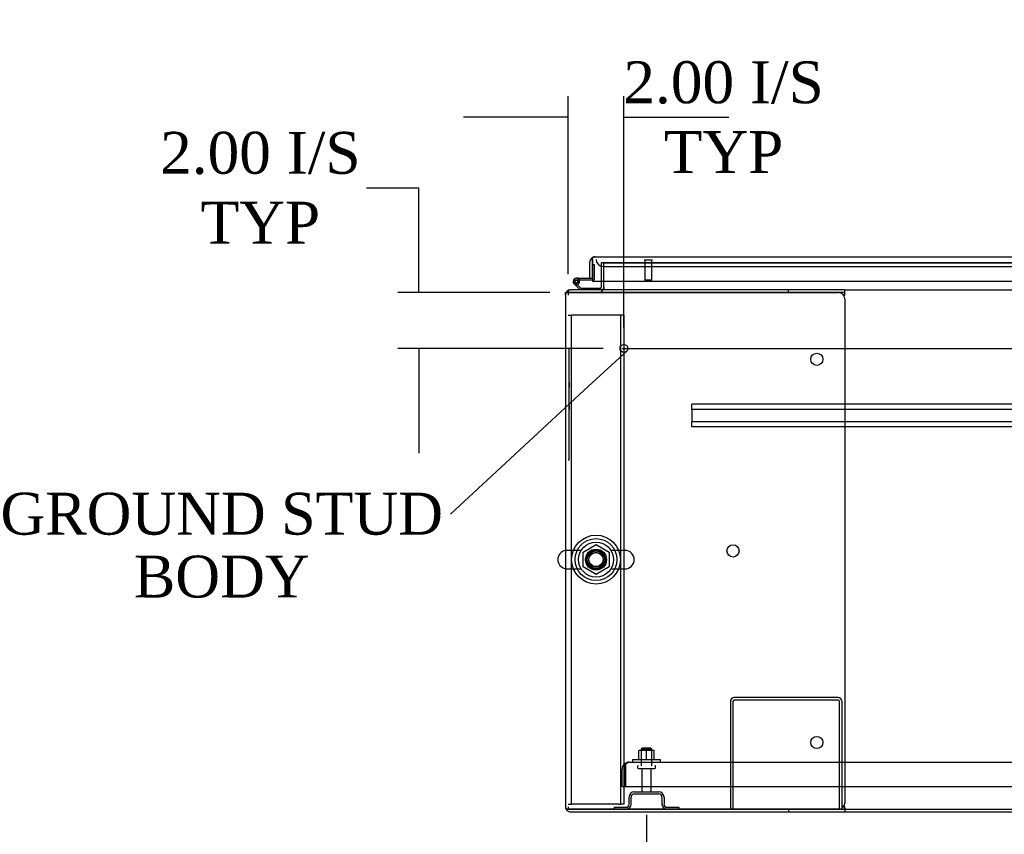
# Model space of a CAD drawing. Header units: inches. Extents: x 27 to 385, y 15 to 256.
# Tile 2 of 28: x 84 to 119, y 47 to 76. Entities that reach past the tile are written whole.
import ezdxf
from ezdxf import colors
from ezdxf.entities.mleader import LeaderData, LeaderLine
from ezdxf.lldxf.tags import DXFTag
from ezdxf.math import Vec2, Vec3

# ---------------------------------------------------------------- set-up
doc = ezdxf.new("R2010")
doc.units = ezdxf.units.IN
doc.header["$MEASUREMENT"] = 0
for name, color, linetype in [('COM41308', 7, 'Continuous'), ('COM43132', 7, 'Continuous'), ('COM50521', 7, 'Continuous'), ('COM52909', 7, 'Continuous'), ('COM54746-56', 7, 'Continuous'), ('COM54928-7', 7, 'Continuous'), ('COM55702-58', 7, 'Continuous'), ('COM70108-5', 7, 'Continuous'), ('COM70219', 7, 'Continuous'), ('COM71153-1', 7, 'Continuous'), ('COM71155-15', 7, 'Continuous'), ('COM71156-5', 7, 'Continuous'), ('Default', 7, 'Continuous'), ('NTS166105', 7, 'Continuous'), ('NTS166905', 7, 'Continuous'), ('QLB20283', 7, 'Continuous'), ('SCS00680', 7, 'Continuous'), ('STD21878', 7, 'Continuous'), ('STD26094', 7, 'Continuous'), ('WAF25059', 7, 'Continuous'), ('WAF25362', 7, 'Continuous'), ('WAM254785', 7, 'Continuous')]:
    doc.layers.add(name, color=color, linetype=linetype)
doc.styles.add('SEACAD_Times_New_Roman', font='times.ttf')
tags = doc.linetypes.add('CENTER2', pattern=[1.125, 0.75, -0.125, 0.125, -0.125]).pattern_tags.tags
tags[10:11] = [DXFTag(74, 4), DXFTag(75, 0), DXFTag(340, '0'), DXFTag(46, 0.0), DXFTag(50, 0.0), DXFTag(44, 0.0), DXFTag(45, 0.0)]
tags[8:9] = [DXFTag(74, 4), DXFTag(75, 0), DXFTag(340, '0'), DXFTag(46, 0.0), DXFTag(50, 0.0), DXFTag(44, 0.0), DXFTag(45, 0.0)]
tags[6:7] = [DXFTag(74, 4), DXFTag(75, 0), DXFTag(340, '0'), DXFTag(46, 0.0), DXFTag(50, 0.0), DXFTag(44, 0.0), DXFTag(45, 0.0)]
tags[4:5] = [DXFTag(74, 4), DXFTag(75, 0), DXFTag(340, '0'), DXFTag(46, 0.0), DXFTag(50, 0.0), DXFTag(44, 0.0), DXFTag(45, 0.0)]
tags = doc.linetypes.add('HIDDEN2', pattern=[0.1875, 0.125, -0.0625]).pattern_tags.tags
tags[6:7] = [DXFTag(74, 4), DXFTag(75, 0), DXFTag(340, '0'), DXFTag(46, 0.0), DXFTag(50, 0.0), DXFTag(44, 0.0), DXFTag(45, 0.0)]
tags[4:5] = [DXFTag(74, 4), DXFTag(75, 0), DXFTag(340, '0'), DXFTag(46, 0.0), DXFTag(50, 0.0), DXFTag(44, 0.0), DXFTag(45, 0.0)]
doc.dimstyles.new('HAMMOND_(STH_-_300x200)', dxfattribs={"dimtxt": 1.5, "dimasz": 1.875, "dimexe": 0.75, "dimexo": 0.75, "dimgap": 0.375, "dimtad": 0, "dimtih": 1, "dimtoh": 1, "dimzin": 0, "dimdsep": 46, "dimtxsty": 'SEACAD_Times_New_Roman', "dimblk1": '_SE_FILLED', "dimblk2": '_SE_FILLED', "dimsah": 1, "dimcen": 0.75, "dimadec": 0, "dimazin": 0, "dimtfac": 0.8, "dimtofl": 0, "dimtmove": 0, "dimatfit": 3, "dimfxl": 0, "dimtolj": 1, "dimtzin": 0, "dimarcsym": 0})

# ---------------------------------------------------------------- blocks, each defined once
blk = doc.blocks.new('SE1')
at = {"layer": 'COM41308', "color": 7, "linetype": 'HIDDEN2'}
for p, q in [((77.292, 49.177), (77.417, 49.177)), ((77.477, 49.177), (77.417, 49.177)), ((77.417, 31.677), (77.417, 49.177)), ((79.107, 49.177), (77.477, 49.177)), ((79.167, 49.177), (79.107, 49.177)), ((79.167, 49.177), (79.167, 31.677)), ((79.292, 49.177), (79.167, 49.177)), ((79.292, 49.177), (79.292, 31.677)), ((77.292, 31.677), (77.417, 31.677)), ((77.477, 31.677), (77.417, 31.677)), ((79.107, 31.677), (77.477, 31.677)), ((79.107, 31.677), (79.167, 31.677)), ((79.292, 31.677), (79.167, 31.677))]:
    blk.add_line(p, q, dxfattribs=at)
blk.add_circle((78.292, 40.427), 0.375, dxfattribs=at)
at = {"layer": 'COM43132', "color": 7, "linetype": 'HIDDEN2'}
for p, q in [((79.476, 33.176), (122.976, 33.176)), ((79.476, 33.176), (79.476, 33.176)), ((79.476, 33.176), (79.476, 33.176)), ((79.226, 32.301), (79.226, 32.926)), ((79.351, 33.054), (79.301, 33.105)), ((79.351, 33.054), (79.351, 32.926)), ((79.351, 32.926), (79.351, 32.926)), ((79.351, 32.301), (79.351, 32.926)), ((79.352, 32.926), (79.352, 33.105)), ((79.352, 32.926), (79.352, 32.301)), ((79.226, 32.301), (79.351, 32.301)), ((79.352, 32.301), (123.101, 32.301))]:
    blk.add_line(p, q, dxfattribs=at)
for start, end in [(90.1219, 134.5601), (90, 90.0436), (134.5601, 180)]:
    blk.add_arc((79.476, 32.926), 0.25, start, end, dxfattribs=at)
blk.add_open_spline([(79.352, 33.105), (79.372, 33.127), (79.393, 33.146), (79.435, 33.17), (79.455, 33.176), (79.476, 33.176)], degree=3, knots=[0, 0, 0, 0, 0.5, 0.5, 1, 1, 1, 1], dxfattribs=at)
at = {"layer": 'COM50521', "color": 7, "linetype": 'HIDDEN2'}
for p, q in [((83.101, 35.346), (83.101, 31.489)), ((83.196, 35.346), (83.196, 31.489)), ((86.958, 35.489), (83.244, 35.489)), ((86.958, 35.394), (83.244, 35.394)), ((87.006, 31.489), (87.006, 35.346)), ((87.101, 31.489), (87.101, 35.346))]:
    blk.add_line(p, q, dxfattribs=at)
for centre, radius, start, end in [((83.244, 35.346), 0.143, 90, 180), ((83.244, 35.346), 0.048, 90, 180), ((86.958, 35.346), 0.143, 0, 90), ((86.958, 35.346), 0.048, 0, 90)]:
    blk.add_arc(centre, radius, start, end, dxfattribs=at)
at = {"layer": 'COM52909', "color": 7, "linetype": 'HIDDEN2'}
for p, q in [((81.728, 45.944), (81.728, 45.987)), ((120.728, 45.987), (81.728, 45.987)), ((81.728, 45.842), (81.728, 45.944)), ((81.728, 45.799), (81.728, 45.842)), ((81.728, 45.799), (81.728, 45.362)), ((120.728, 45.799), (81.728, 45.799)), ((81.728, 45.319), (81.728, 45.362)), ((120.728, 45.362), (81.728, 45.362)), ((81.728, 45.217), (81.728, 45.319)), ((81.728, 45.174), (81.728, 45.217)), ((120.728, 45.174), (81.728, 45.174))]:
    blk.add_line(p, q, dxfattribs=at)
at = {"layer": 'COM54746-56', "color": 7, "linetype": 'Continuous'}
for p, q in [((78.167, 50.985), (78.167, 50.985)), ((77.654, 50.497), (77.587, 50.497)), ((77.654, 50.497), (78.167, 50.497)), ((77.69, 50.435), (77.71, 50.435)), ((78.167, 50.435), (77.71, 50.435)), ((78.167, 50.497), (78.167, 50.499)), ((77.72, 50.082), (77.508, 50.294)), ((77.551, 50.339), (77.745, 50.144)), ((77.704, 50.38), (77.642, 50.38)), ((77.745, 50.144), (78.439, 50.144)), ((78.439, 50.144), (78.439, 50.101))]:
    blk.add_line(p, q, dxfattribs=at)
at = {"layer": 'COM54746-56', "color": 7, "linetype": 'HIDDEN2'}
for p, q in [((78.167, 50.985), (78.229, 50.985)), ((78.229, 50.985), (78.229, 50.46)), ((77.574, 50.443), (77.599, 50.443)), ((77.587, 50.435), (77.69, 50.435)), ((78.204, 50.435), (78.167, 50.435)), ((77.524, 50.368), (77.524, 50.393)), ((77.599, 50.318), (77.574, 50.318)), ((77.703, 50.391), (77.642, 50.385)), ((77.649, 50.393), (77.649, 50.368)), ((78.439, 50.101), (78.439, 50.082))]:
    blk.add_line(p, q, dxfattribs=at)
at = {"layer": 'COM54746-56', "color": 7, "linetype": 'Continuous'}
blk.add_circle((77.587, 50.38), 0.05, dxfattribs=at)
for radius, start, end in [(0.117, 0, 227.608), (0.055, 0, 228.8041), (0.135, 24.0421, 60.0736), (0.055, 228.8041, 0), (0.117, 287.0274, 0)]:
    blk.add_arc((77.587, 50.38), radius, start, end, dxfattribs=at)
at = {"layer": 'COM54746-56', "color": 7, "linetype": 'HIDDEN2'}
for centre, radius, start, end in [((77.574, 50.393), 0.05, 90, 180), ((77.599, 50.393), 0.05, 0, 90), ((78.204, 50.46), 0.025, 270, 0), ((77.587, 50.38), 0.117, 227.608, 287.0274), ((77.574, 50.368), 0.05, 180, 270), ((77.599, 50.368), 0.05, 270, 0)]:
    blk.add_arc(centre, radius, start, end, dxfattribs=at)
at = {"layer": 'COM54928-7', "color": 7, "linetype": 'Continuous'}
for p, q in [((85.189, 50.082), (77.387, 50.082)), ((87.197, 50.082), (85.189, 50.082)), ((85.189, 49.987), (85.189, 50.082)), ((87.197, 49.987), (87.197, 50.082)), ((77.197, 49.892), (77.197, 31.584)), ((77.222, 49.987), (77.387, 49.987)), ((77.387, 49.987), (77.222, 49.987)), ((77.387, 49.987), (77.387, 49.987)), ((85.189, 49.987), (77.387, 49.987)), ((77.387, 49.987), (86.977, 49.987)), ((87.197, 49.987), (85.189, 49.987)), ((87.176, 49.86), (87.183, 49.892)), ((87.197, 49.96), (87.197, 49.987)), ((87.197, 49.767), (87.197, 31.71)), ((77.387, 31.49), (77.222, 31.49)), ((77.222, 31.489), (77.387, 31.489)), ((77.387, 31.49), (77.387, 31.489)), ((86.977, 31.49), (77.387, 31.49)), ((77.387, 31.489), (85.189, 31.489)), ((77.387, 31.394), (85.189, 31.394)), ((85.189, 31.489), (85.189, 31.394)), ((85.189, 31.489), (87.197, 31.489)), ((85.189, 31.394), (87.197, 31.394)), ((87.183, 31.584), (87.176, 31.617)), ((87.197, 31.489), (87.197, 31.517)), ((87.197, 31.489), (87.197, 31.394))]:
    blk.add_line(p, q, dxfattribs=at)
for centre in [(86.197, 47.597), (83.197, 40.738), (86.197, 33.879)]:
    blk.add_circle(centre, 0.218, dxfattribs=at)
for centre, radius, start, end in [((77.387, 49.892), 0.19, 90, 150), ((77.387, 49.892), 0.19, 150, 180), ((86.977, 49.767), 0.22, 0, 90), ((88.185, 49.714), 1.018, 166.0666, 169.9308), ((77.387, 31.584), 0.19, 180, 210), ((77.387, 31.584), 0.19, 210, 270), ((86.977, 31.71), 0.22, 270, 0), ((88.185, 31.763), 1.018, 190.0692, 193.9334)]:
    blk.add_arc(centre, radius, start, end, dxfattribs=at)
for centre, start_param, end_param in [((77.387, 49.892), 2.617994, 3.141593), ((77.387, 31.584), 3.141593, 3.665191)]:
    blk.add_ellipse(centre, major_axis=(0.19, 0), ratio=0.999171, start_param=start_param, end_param=end_param, dxfattribs=at)
at = {"layer": 'COM55702-58', "color": 7, "linetype": 'HIDDEN2'}
for p, q in [((79.663, 32.114), (80.538, 32.114)), ((79.476, 31.677), (79.476, 31.927)), ((79.548, 31.677), (79.548, 31.927)), ((79.663, 32.042), (80.538, 32.042)), ((80.654, 31.927), (80.654, 31.677)), ((80.726, 31.927), (80.726, 31.677)), ((78.938, 31.561), (79.36, 31.561)), ((78.938, 31.561), (78.938, 31.489)), ((80.841, 31.561), (81.263, 31.561)), ((81.263, 31.561), (81.263, 31.489))]:
    blk.add_line(p, q, dxfattribs=at)
for centre, radius, start, end in [((79.663, 31.927), 0.188, 90, 180), ((80.538, 31.927), 0.188, 0, 90), ((79.663, 31.927), 0.116, 90, 180), ((80.538, 31.927), 0.116, 0, 90), ((79.36, 31.677), 0.188, 270, 0), ((79.36, 31.677), 0.116, 270, 0), ((80.841, 31.677), 0.188, 180, 270), ((80.841, 31.677), 0.116, 180, 270)]:
    blk.add_arc(centre, radius, start, end, dxfattribs=at)
at = {"layer": 'COM70108-5', "color": 7, "linetype": 'HIDDEN2'}
for p in [(78.572, 51.049), (99.611, 51.051)]:
    blk.add_line(p, (78.572, 51.051), dxfattribs=at)
blk.add_circle((78.292, 40.427), 0.344, dxfattribs=at)
at = {"layer": 'COM70219', "color": 7, "linetype": 'HIDDEN2'}
for p, q in [((78.542, 50.924), (78.792, 50.924)), ((78.792, 50.924), (99.352, 50.924))]:
    blk.add_line(p, q, dxfattribs=at)
blk.add_arc((78.542, 51.174), 0.25, 180, 270, dxfattribs=at)
at = {"layer": 'COM71153-1', "color": 7, "linetype": 'Continuous'}
for p, q in [((78.167, 51.171), (78.125, 51.211)), ((78.167, 51.079), (78.167, 51.211)), ((78.167, 51.171), (78.167, 51.079)), ((78.262, 51.269), (78.261, 51.269)), ((78.262, 51.269), (99.882, 51.269)), ((78.262, 51.269), (78.262, 51.269)), ((78.072, 50.499), (78.072, 51.079)), ((78.167, 51.079), (78.167, 51.079)), ((78.167, 50.499), (78.167, 51.079)), ((78.167, 51.079), (78.167, 50.394)), ((78.072, 50.499), (78.167, 50.499)), ((78.167, 50.394), (99.977, 50.394))]:
    blk.add_line(p, q, dxfattribs=at)
for start, end in [(136.168, 180), (90.1509, 136.168), (90, 90.0573)]:
    blk.add_arc((78.262, 51.079), 0.19, start, end, dxfattribs=at)
blk.add_open_spline([(78.167, 51.211), (78.183, 51.23), (78.198, 51.244), (78.23, 51.264), (78.246, 51.269), (78.262, 51.269)], degree=3, knots=[0, 0, 0, 0, 0.5, 0.5, 1, 1, 1, 1], dxfattribs=at)
at = {"layer": 'COM71155-15', "color": 7, "linetype": 'HIDDEN2'}
for p, q in [((78.477, 51.049), (78.477, 50.394)), ((78.572, 51.049), (78.477, 51.049))]:
    blk.add_line(p, q, dxfattribs=at)
at = {"layer": 'COM71155-15', "color": 7, "linetype": 'Continuous'}
for p, q in [((78.477, 50.394), (78.477, 50.177)), ((77.197, 49.892), (77.197, 49.987)), ((77.197, 49.987), (77.222, 49.987)), ((87.197, 31.394), (115.259, 31.394))]:
    blk.add_line(p, q, dxfattribs=at)
for radius, start in [(0.095, 270), (0.19, 330)]:
    blk.add_arc((78.382, 50.177), radius, start, 0, dxfattribs=at)
at = {"layer": 'COM71155-15', "color": 7, "linetype": 'HIDDEN2'}
blk.add_arc((78.382, 50.177), 0.19, 270, 330, dxfattribs=at)
at = {"layer": 'COM71156-5', "color": 7, "linetype": 'HIDDEN2'}
for p, q in [((78.572, 51.049), (99.611, 51.049)), ((78.572, 50.394), (78.572, 51.049)), ((77.292, 50.057), (77.292, 49.892)), ((77.292, 31.584), (77.292, 31.489))]:
    blk.add_line(p, q, dxfattribs=at)
at = {"layer": 'COM71156-5', "color": 7, "linetype": 'Continuous'}
for p, q in [((77.292, 50.082), (77.387, 50.082)), ((77.292, 50.082), (77.292, 50.057)), ((78.572, 50.177), (78.572, 50.394)), ((78.572, 50.177), (78.572, 50.082)), ((87.197, 50.082), (115.259, 50.082)), ((87.197, 31.489), (115.259, 31.489))]:
    blk.add_line(p, q, dxfattribs=at)
at = {"layer": 'NTS166105', "color": 7, "linetype": 'HIDDEN2'}
for p, q in [((80.1, 33.592), (79.825, 33.592)), ((79.825, 33.272), (79.825, 33.592)), ((80.375, 33.592), (80.1, 33.592)), ((80.1, 33.272), (80.1, 33.592)), ((80.375, 33.272), (80.375, 33.592))]:
    blk.add_line(p, q, dxfattribs=at)
at = {"layer": 'NTS166905', "color": 7, "linetype": 'HIDDEN2'}
for p, q in [((77.827, 40.69), (78.296, 40.965)), ((78.296, 40.965), (78.757, 40.69)), ((77.827, 40.164), (77.827, 40.69)), ((78.757, 40.69), (78.757, 40.164)), ((78.292, 39.892), (77.827, 40.164)), ((78.757, 40.164), (78.292, 39.892))]:
    blk.add_line(p, q, dxfattribs=at)
blk.add_circle((78.292, 40.427), 0.263, dxfattribs=at)
at = {"layer": 'QLB20283', "color": 7, "linetype": 'HIDDEN2'}
for p, q in [((77.322, 47.987), (77.292, 47.987)), ((77.322, 47.987), (77.322, 47.612)), ((77.322, 47.612), (77.322, 44.362)), ((77.333, 46.771), (77.322, 46.771)), ((77.332, 46.605), (77.322, 46.605)), ((77.332, 46.556), (77.322, 46.556)), ((77.332, 46.547), (77.322, 46.547)), ((77.332, 46.771), (77.332, 46.605)), ((77.332, 46.556), (77.332, 46.605)), ((77.332, 46.547), (77.332, 46.556)), ((77.332, 46.551), (77.333, 46.551)), ((77.332, 46.512), (77.322, 46.512)), ((77.332, 46.368), (77.322, 46.368)), ((77.332, 46.333), (77.322, 46.333)), ((77.332, 46.368), (77.332, 46.512)), ((77.332, 46.159), (77.332, 46.333)), ((77.322, 46.159), (77.333, 46.159)), ((77.332, 46.133), (77.322, 46.133)), ((77.332, 45.981), (77.322, 45.981)), ((77.333, 45.949), (77.322, 45.949)), ((77.332, 45.981), (77.332, 46.133)), ((77.332, 46.01), (77.333, 46.01)), ((77.332, 45.981), (77.333, 45.981)), ((77.332, 45.949), (77.332, 45.8)), ((77.322, 45.8), (77.333, 45.8)), ((77.332, 45.775), (77.322, 45.775)), ((77.332, 45.623), (77.322, 45.623)), ((77.333, 45.593), (77.322, 45.593)), ((77.332, 45.623), (77.332, 45.775)), ((77.332, 45.653), (77.333, 45.653)), ((77.332, 45.623), (77.333, 45.623)), ((77.332, 45.442), (77.332, 45.593)), ((77.322, 45.442), (77.333, 45.442)), ((77.332, 45.414), (77.322, 45.414)), ((77.322, 45.263), (77.333, 45.263)), ((77.332, 45.263), (77.332, 45.414)), ((77.322, 44.362), (77.322, 43.987)), ((77.322, 43.987), (77.292, 43.987))]:
    blk.add_line(p, q, dxfattribs=at)
at = {"layer": 'SCS00680', "color": 7, "linetype": 'HIDDEN2'}
for p, q in [((77.762, 40.758), (77.256, 40.758)), ((79.328, 40.758), (78.822, 40.758)), ((77.256, 40.096), (77.762, 40.096)), ((78.822, 40.096), (79.328, 40.096))]:
    blk.add_line(p, q, dxfattribs=at)
for radius in [0.625, 0.312, 0.252]:
    blk.add_circle((78.292, 40.427), radius, dxfattribs=at)
at = {"layer": 'SCS00680', "color": 7, "linetype": 'Continuous'}
blk.add_arc((77.256, 40.427), 0.331, 100.3132, 259.6868, dxfattribs=at)
at = {"layer": 'SCS00680', "color": 7, "linetype": 'HIDDEN2'}
for centre, start, end in [((77.256, 40.427), 90, 100.3132), ((79.328, 40.427), 270, 90), ((77.256, 40.427), 259.6868, 270)]:
    blk.add_arc(centre, 0.331, start, end, dxfattribs=at)
at = {"layer": 'STD21878', "color": 7, "linetype": 'HIDDEN2'}
for p, q in [((80.026, 51.174), (80.026, 51.143)), ((80.307, 51.143), (80.026, 51.143)), ((80.042, 51.143), (80.042, 50.424)), ((80.292, 50.424), (80.292, 51.143)), ((80.307, 51.143), (80.307, 51.174)), ((80.292, 50.424), (80.042, 50.424))]:
    blk.add_line(p, q, dxfattribs=at)
blk.add_circle((79.292, 47.987), 0.141, dxfattribs=at)
at = {"layer": 'STD26094', "color": 7, "linetype": 'HIDDEN2'}
for p, q in [((79.951, 33.676), (79.913, 33.639)), ((79.913, 33.639), (80.288, 33.639)), ((79.913, 33.639), (79.913, 33.051)), ((80.251, 33.676), (79.951, 33.676)), ((80.288, 33.639), (80.251, 33.676)), ((80.288, 33.051), (80.288, 33.639)), ((79.776, 33.021), (79.776, 32.981)), ((79.806, 32.951), (80.396, 32.951)), ((79.936, 32.951), (79.936, 32.174)), ((80.266, 32.174), (80.266, 32.951)), ((80.426, 32.981), (80.426, 33.021))]:
    blk.add_line(p, q, dxfattribs=at)
for centre, radius, start, end in [((79.806, 33.021), 0.03, 90, 180), ((79.806, 32.981), 0.03, 180, 270), ((80.396, 33.021), 0.03, 0, 90), ((80.396, 32.981), 0.03, 270, 0), ((79.996, 32.174), 0.06, 180, 270), ((80.206, 32.174), 0.06, 270, 0)]:
    blk.add_arc(centre, radius, start, end, dxfattribs=at)
at = {"layer": 'WAF25059', "color": 7, "linetype": 'HIDDEN2'}
for p, q in [((79.601, 33.272), (80.601, 33.272)), ((79.601, 33.272), (79.601, 33.176)), ((80.601, 33.176), (80.601, 33.272))]:
    blk.add_line(p, q, dxfattribs=at)
at = {"layer": 'WAF25362', "color": 7, "linetype": 'HIDDEN2'}
for radius in [0.875, 0.344]:
    blk.add_circle((78.292, 40.427), radius, dxfattribs=at)
at = {"layer": 'WAM254785', "color": 7, "linetype": 'HIDDEN2'}
for radius in [0.75, 0.312]:
    blk.add_circle((78.292, 40.427), radius, dxfattribs=at)
blk = doc.blocks.new('_SE_FILLED')
at = {"color": 0}
blk.add_line((0, 0), (-1, 0), dxfattribs=at)
blk.add_solid([(0, 0), (-1, -0.1665), (-1, 0.1665), (0, 0)], dxfattribs=at)
blk = doc.blocks.new('SEANNOT_GROUP2')
at = {"layer": 'Default', "color": 7, "linetype": 'CENTER2'}
blk.add_line((79.223, 47.987), (123.233, 47.987), dxfattribs=at)
blk = doc.blocks.new('*D63')
at = {"layer": 'Default', "color": 0, "linetype": 'Continuous', "lineweight": -2}
for p, q in [((127.386, 48.862), (127.386, 43.601)), ((106.261, 47.953), (106.261, 43.601)), ((108.136, 44.351), (114.072, 44.351)), ((125.511, 44.351), (119.574, 44.351))]:
    blk.add_line(p, q, dxfattribs=at)
at = {"layer": 'Defpoints', "color": 0, "linetype": 'Continuous'}
for p in [(127.386, 49.612), (106.261, 48.703), (127.386, 44.351)]:
    blk.add_point(p, dxfattribs=at)
at = {"layer": 'Default', "color": 0, "linetype": 'Continuous', "lineweight": -2, "xscale": 1.875, "yscale": 1.875, "zscale": 1.875, "rotation": 180}
blk.add_blockref('_SE_FILLED', (106.261, 44.351), dxfattribs=at)
at = {"layer": 'Default', "color": 0, "linetype": 'Continuous', "lineweight": -2, "xscale": 1.875, "yscale": 1.875, "zscale": 1.875}
blk.add_blockref('_SE_FILLED', (127.386, 44.351), dxfattribs=at)
at = {"layer": 'Default', "color": 0, "linetype": 'Continuous', "insert": (116.823, 44.351), "char_height": 1.5, "attachment_point": 5, "style": 'SEACAD_Times_New_Roman'}
blk.add_mtext('\\A1;\\A1;21.13', dxfattribs=at)
blk = doc.blocks.new('*D71')
at = {"layer": 'Default', "color": 0, "linetype": 'Continuous', "lineweight": -2}
for p, q in [((103.452, 67.303), (103.452, 73.673)), ((105.452, 65.398), (105.452, 73.673)), ((101.577, 72.923), (99.702, 72.923)), ((107.327, 72.923), (109.202, 72.923))]:
    blk.add_line(p, q, dxfattribs=at)
at = {"layer": 'Defpoints', "color": 0, "linetype": 'Continuous'}
for p in [(105.452, 72.923), (103.452, 66.553), (105.452, 64.648)]:
    blk.add_point(p, dxfattribs=at)
at = {"layer": 'Default', "color": 0, "linetype": 'Continuous', "lineweight": -2, "xscale": 1.875, "yscale": 1.875, "zscale": 1.875}
blk.add_blockref('_SE_FILLED', (103.452, 72.923), dxfattribs=at)
at = {"layer": 'Default', "color": 0, "linetype": 'Continuous', "lineweight": -2, "xscale": 1.875, "yscale": 1.875, "zscale": 1.875, "rotation": 180}
blk.add_blockref('_SE_FILLED', (105.452, 72.923), dxfattribs=at)
at = {"layer": 'Default', "color": 0, "linetype": 'Continuous', "insert": (109.019, 72.923), "char_height": 1.5, "attachment_point": 5, "style": 'SEACAD_Times_New_Roman'}
blk.add_mtext('\\A1;\\A1;2.00 I/S\\PTYP', dxfattribs=at)
blk = doc.blocks.new('*D72')
at = {"layer": 'Default', "color": 0, "linetype": 'Continuous', "lineweight": -2}
for p, q in [((96.233, 70.398), (98.108, 70.398)), ((98.108, 68.523), (98.108, 70.398)), ((102.797, 66.648), (97.358, 66.648)), ((104.702, 64.648), (97.358, 64.648)), ((98.108, 62.773), (98.108, 60.898))]:
    blk.add_line(p, q, dxfattribs=at)
at = {"layer": 'Defpoints', "color": 0, "linetype": 'Continuous'}
for p in [(103.547, 66.648), (98.108, 64.648), (105.452, 64.648)]:
    blk.add_point(p, dxfattribs=at)
at = {"layer": 'Default', "color": 0, "linetype": 'Continuous', "lineweight": -2, "xscale": 1.875, "yscale": 1.875, "zscale": 1.875}
for p, rotation in [((98.108, 66.648), 270), ((98.108, 64.648), 90)]:
    blk.add_blockref('_SE_FILLED', p, dxfattribs=dict(at, rotation=rotation))
at = {"layer": 'Default', "color": 0, "linetype": 'Continuous', "insert": (92.435, 70.398), "char_height": 1.5, "attachment_point": 5, "style": 'SEACAD_Times_New_Roman'}
blk.add_mtext('\\A1;\\A1;2.00 I/S\\PTYP', dxfattribs=at)

msp = doc.modelspace()

# ---------------------------------------------------------------- block references
at = {"layer": 'Default'}
for name in ['SE1', 'SEANNOT_GROUP2']:
    msp.add_blockref(name, (26.16, 16.66), dxfattribs=at)

# ---------------------------------------------------------------- dimensions: what is measured, and where the dimension line sits
at = {"layer": 'Default', "color": 7, "linetype": 'Continuous'}
dim = msp.add_linear_dim(base=(105.452, 72.923), p1=(103.452, 66.553), p2=(105.452, 64.648), text='\\A1;<> I/S\\PTYP', dimstyle='HAMMOND_(STH_-_300x200)', override={"dimtmove": 1}, dxfattribs=at)
dim.commit()
dim.dimension.update_dxf_attribs({"geometry": '*D71', "text_midpoint": (109.019, 72.923), "dimtype": 160})
dim = msp.add_linear_dim(base=(98.108, 64.648), p1=(103.547, 66.648), p2=(105.452, 64.648), angle=90, text='\\A1;<> I/S\\PTYP', dimstyle='HAMMOND_(STH_-_300x200)', override={"dimtmove": 1}, dxfattribs=at)
dim.commit()
dim.dimension.update_dxf_attribs({"geometry": '*D72', "text_midpoint": (97.358, 69.726), "dimtype": 160})
dim = msp.add_linear_dim(base=(127.386, 44.3512), p1=(106.2608, 48.7026), p2=(127.386, 49.6116), text='\\A1;<>', dimstyle='HAMMOND_(STH_-_300x200)', dxfattribs=at)
dim.commit()
dim.dimension.update_dxf_attribs({"geometry": '*D63', "text_midpoint": (116.8234, 44.3512), "dimtype": 160})

# ---------------------------------------------------------------- leaders
ml = msp.add_multileader_mtext('Standard', dxfattribs=at)
ml.set_content('{\\pxsm0.9;\\fTimes New Roman|b0||i0||c0|p34;\\W1.;GROUND STUD\\PBODY\\P}', color=7)
ml.set_leader_properties()
ml.set_arrow_properties(name='_SE_FILLED')
ml.build(insert=Vec2(0, 0))
ml.multileader.update_dxf_attribs({"dogleg_length": 0, "arrow_head_size": 1.875})
ctx = ml.context
ctx.base_point, ctx.char_height, ctx.arrow_head_size, ctx.landing_gap_size, ctx.plane_origin = Vec3(82.543, 58.715), 1.5, 1.875, 0.525, Vec3(26.16, 16.66)
ctx.text_align_type = 1
notes = []
notes.append((ctx, [(0, (1, 1, 0), (99.243, 58.715), (-1, 0), 0, [(0, [(105.565, 64.564)], 0, [])])]))
ctx.mtext.insert, ctx.mtext.alignment = Vec3(90.888, 59.482), 2
for ctx, leaders in notes:
    for number, flags, end, landing, length, lines in leaders:
        leader = LeaderData()
        leader.index, (leader.has_last_leader_line, leader.has_dogleg_vector, leader.attachment_direction) = number, flags
        leader.last_leader_point, leader.dogleg_vector, leader.dogleg_length = Vec3(end), Vec3(landing), length
        for number, points, colour, breaks in lines:
            line = LeaderLine()
            line.index, line.vertices, line.color, line.breaks = number, Vec3.list(points), colors.encode_raw_color(colour), breaks
            leader.lines.append(line)
        ctx.leaders.append(leader)

doc.saveas('drawing.dxf')
